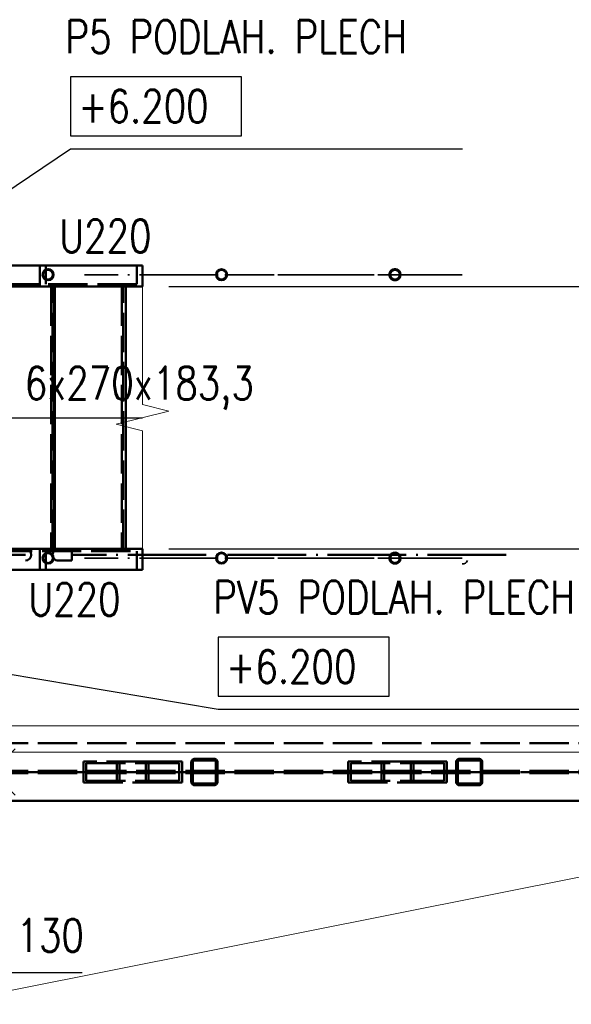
# Paper-space layout 'Layout1' of a CAD drawing. Extents: x -2 to 1033, y -36 to 596.
# Tile 7 of 64: x 185 to 227, y 190 to 265. Entities that reach past the tile are written whole.
import ezdxf

# ---------------------------------------------------------------- set-up
doc = ezdxf.new("R2010")
doc.units = 0
for name, pattern in [('ACAD_ISO02W100', [15, 12, -3]), ('ACAD_ISO04W100', [30.5, 24, -3, 0.5, -3]), ('B_CARA_09', [0.5, 0, -0.5]), ('HP_01_CER_B', [8, 5, -1, 1, -1])]:
    doc.linetypes.add(name, pattern=pattern)
doc.layers.get('0').update_dxf_attribs({"linetype": 'CONTINUOUS'})
doc.layers.get('DEFPOINTS').update_dxf_attribs({"color": 132, "linetype": 'CONTINUOUS'})
for name, color, linetype, lineweight in [('SS_1.ET-HALA_TaO-LAVKA_+5.100m-ZABRADLI_DEMONTAZ', 1, 'B_CARA_09', 50), ('SS_DIAGONÁLY 1', 91, 'CONTINUOUS', 50), ('SS_DIAGONÁLY 2', 93, 'CONTINUOUS', 50), ('SS_KOTY', 3, 'CONTINUOUS', 25), ('SS_OPLASTENI-PANEL', 63, 'CONTINUOUS', 13), ('SS_OSY_025', 7, 'HP_01_CER_B', 25), ('SS_PLNA_018', 5, 'CONTINUOUS', 18), ('SS_PLNA_025', 7, 'CONTINUOUS', 25), ('SS_PODKLADY', 9, 'CONTINUOUS', 13), ('SS_PODKLADY_KOTY', 251, 'CONTINUOUS', 13), ('SS_POPIS_PROFILU', 13, 'CONTINUOUS', 25), ('SS_PÁSY', 163, 'CONTINUOUS', 50), ('SS_SCHODISTE', 30, 'CONTINUOUS', 50), ('SS_SRAFY', 8, 'CONTINUOUS', 18), ('SS_ZABRADLI', 2, 'CONTINUOUS', 35)]:
    doc.layers.add(name, color=color, linetype=linetype, lineweight=lineweight)
doc.styles.add('ROMANS', font='romans.shx', dxfattribs={"width": 0.8})
doc.styles.add('romans.shx', font='romans.shx', dxfattribs={"height": 5})
doc.dimstyles.new('A-1_(2.5)_50AS', dxfattribs={"dimtxt": 2.5, "dimasz": 2, "dimexe": 1, "dimexo": 2, "dimgap": 0, "dimtad": 0, "dimdec": 1, "dimlfac": 50, "dimrnd": 1, "dimtxsty": 'ROMANS', "dimblk1": 'OBLIQUE', "dimblk2": 'OBLIQUE', "dimsah": 1, "dimcen": 2, "dimclrd": 256, "dimclre": 256, "dimclrt": 256, "dimadec": 1, "dimazin": 2, "dimtfac": 0.714286, "dimtdec": 1, "dimtmove": 0, "dimatfit": 3, "dimldrblk": 'OPEN', "dimfxl": 1, "dimtvp": 1.142857, "dimtfill": 1, "dimtolj": 1, "dimlwd": -1, "dimlwe": -1, "dimarcsym": 0})
pattern_1 = [(45, (57.84679, 35.42408), (-0.04490128, 0.04490128), [])]

# ---------------------------------------------------------------- blocks, each defined once
blk = doc.blocks.new('0KRIZ(Z)')
at = {"color": 0, "linetype": 'ByBlock', "ltscale": 0.5}
for p, q in [((0, -0.5), (0, 0.5)), ((-0.5, 0), (0.5, 0)), ((0, 0), (0, 0, 1))]:
    blk.add_line(p, q, dxfattribs=at)
blk = doc.blocks.new('_Oblique')
at = {"color": 0, "linetype": 'ByBlock', "lineweight": -2}
blk.add_line((-0.5, -0.5), (0.5, 0.5), dxfattribs=at)
blk = doc.blocks.new('*D40')
at = {"layer": 'DEFPOINTS', "color": 0, "transparency": 16777216}
for p in [(180.447, 207.424), (183.047, 207.424), (183.047, 192.111)]:
    blk.add_point(p, dxfattribs=at)
at = {"layer": 'SS_KOTY', "transparency": 16777216}
for p, q in [((180.447, 205.424), (180.447, 191.111)), ((183.047, 205.424), (183.047, 191.111)), ((180.447, 192.111), (183.047, 192.111)), ((189.914, 192.111), (183.047, 192.111))]:
    blk.add_line(p, q, dxfattribs=at)
at = {"layer": 'SS_KOTY', "transparency": 16777216, "xscale": 2, "yscale": 2, "zscale": 2, "rotation": 180}
blk.add_blockref('_Oblique', (180.447, 192.111), dxfattribs=at)
at = {"layer": 'SS_KOTY', "transparency": 16777216, "xscale": 2, "yscale": 2, "zscale": 2}
blk.add_blockref('_Oblique', (183.047, 192.111), dxfattribs=at)
at = {"layer": 'SS_KOTY', "transparency": 16777216, "insert": (187.485, 194.968), "char_height": 2.5, "attachment_point": 5, "style": 'ROMANS', "bg_fill": 3, "box_fill_scale": 1.1, "bg_fill_color": 256, "bg_fill_true_color": 13158600, "bg_fill_transparency": 0}
blk.add_mtext('\\A1;130', dxfattribs=at)
blk = doc.blocks.new('_OPEN')
at = {"color": 0, "linetype": 'ByBlock'}
for p, q in [((-1, 0.167), (0, 0)), ((0, 0), (-1, -0.167)), ((0, 0), (-1, 0))]:
    blk.add_line(p, q, dxfattribs=at)
blk = doc.blocks.new('*D41')
at = {"layer": 'DEFPOINTS', "color": 0, "transparency": 16777216}
for p in [(194.523, 224.424, -5943.8), (244.752, 224.424), (254.847, 218.424, 5936)]:
    blk.add_point(p, dxfattribs=at)
at = {"layer": 'SS_KOTY', "transparency": 16777216}
for p, q in [((196.523, 224.424), (245.752, 224.424)), ((244.752, 218.424), (244.752, 224.424)), ((252.847, 218.424), (243.752, 218.424))]:
    blk.add_line(p, q, dxfattribs=at)
at = {"layer": 'SS_KOTY', "transparency": 16777216, "xscale": 2, "yscale": 2, "zscale": 2}
for p, rotation in [((244.752, 224.424), 90), ((244.752, 218.424), 270)]:
    blk.add_blockref('_Oblique', p, dxfattribs=dict(at, rotation=rotation))
at = {"layer": 'SS_KOTY', "transparency": 16777216, "insert": (241.895, 221.424), "char_height": 2.5, "attachment_point": 5, "rotation": 90, "style": 'ROMANS', "bg_fill": 3, "box_fill_scale": 1.1, "bg_fill_color": 256, "bg_fill_true_color": 13158600, "bg_fill_transparency": 0}
blk.add_mtext('\\A1;300', dxfattribs=at)
blk = doc.blocks.new('*D42')
at = {"layer": 'DEFPOINTS', "color": 0, "transparency": 16777216}
for p in [(194.523, 244.424, -5943.8), (244.752, 244.424), (194.523, 224.424, -5943.8)]:
    blk.add_point(p, dxfattribs=at)
at = {"layer": 'SS_KOTY', "transparency": 16777216}
for p, q in [((196.523, 244.424), (245.752, 244.424)), ((244.752, 224.424), (244.752, 244.424)), ((196.523, 224.424), (245.752, 224.424))]:
    blk.add_line(p, q, dxfattribs=at)
at = {"layer": 'SS_KOTY', "transparency": 16777216, "xscale": 2, "yscale": 2, "zscale": 2}
for p, rotation in [((244.752, 244.424), 90), ((244.752, 224.424), 270)]:
    blk.add_blockref('_Oblique', p, dxfattribs=dict(at, rotation=rotation))
at = {"layer": 'SS_KOTY', "transparency": 16777216, "insert": (241.895, 234.424), "char_height": 2.5, "attachment_point": 5, "rotation": 90, "style": 'ROMANS', "bg_fill": 3, "box_fill_scale": 1.1, "bg_fill_color": 256, "bg_fill_true_color": 13158600, "bg_fill_transparency": 0}
blk.add_mtext('\\A1;1000', dxfattribs=at)
blk = doc.blocks.new('0PRER')
blk.add_lwpolyline([(0, 0), (10, 0), (10.5, 2), (11.5, -2), (12, 0), (22, 0)])

psp = doc.layouts.get("Layout1")

# ---------------------------------------------------------------- hatches: boundary and pattern name
at = {"layer": 'SS_SRAFY'}
h = psp.add_hatch(dxfattribs=at)
h.set_pattern_fill('ANSI31', color=5, scale=0.02, style=0)
h.set_pattern_definition(pattern_1)
h.paths.add_polyline_path([(187.3197, 245.7691, 1), (187.3197, 244.8791, 1)], flags=0)
h.paths.add_polyline_path([(187.3197, 245.6691, 1), (187.3197, 244.9791, 1)], flags=0)
h = psp.add_hatch(dxfattribs=at)
h.set_pattern_fill('ANSI31', color=5, scale=0.02, style=0)
h.set_pattern_definition(pattern_1)
h.paths.add_polyline_path([(187.3197, 224.1691, 1), (187.3197, 223.2791, 1)], flags=0)
h.paths.add_polyline_path([(187.3197, 224.0691, 1), (187.3197, 223.3791, 1)], flags=0)

# ---------------------------------------------------------------- linework, layer by layer
at = {"layer": 'SS_1.ET-HALA_TaO-LAVKA_+5.100m-ZABRADLI_DEMONTAZ', "color": 2, "linetype": 'Continuous', "ltscale": 0.25}
for p, q in [((188.1844, 224.4241), (188.1068, 224.4241)), ((188.4055, 224.4241), (188.1844, 224.4241)), ((188.7365, 224.4241), (188.4055, 224.4241)), ((189.1268, 224.4241), (188.7365, 224.4241)), ((189.1268, 224.3902), (189.1268, 224.4241)), ((189.1268, 224.2937), (189.1268, 224.3902)), ((189.1268, 224.1494), (189.1268, 224.2937)), ((189.1268, 223.9791), (189.1268, 224.1494)), ((189.1268, 223.8088), (189.1268, 223.9791)), ((189.1268, 223.6644), (189.1268, 223.8088)), ((189.1268, 223.568), (189.1268, 223.6644)), ((188.1068, 223.5341), (188.1844, 223.5341)), ((188.1844, 223.5341), (188.4055, 223.5341)), ((188.4055, 223.5341), (188.7365, 223.5341)), ((188.7365, 223.5341), (189.1268, 223.5341)), ((189.1268, 223.5341), (189.1268, 223.568))]:
    psp.add_line(p, q, dxfattribs=at)
for centre, start, end in [((185.5868, 223.9791), 270, 90), ((188.1068, 223.9791), 90, 178.144134), ((188.1068, 223.9791), 217.981277, 270)]:
    psp.add_arc(centre, 0.445, start, end, dxfattribs=at)
at = {"layer": 'SS_1.ET-HALA_TaO-LAVKA_+5.100m-ZABRADLI_DEMONTAZ', "color": 2, "linetype": 'ACAD_ISO04W100', "ltscale": 0.25, "extrusion": (0, -1, 0)}
psp.add_arc((184.5668, 0, -223.9791), 1.02, 0, 90, dxfattribs=at)
at = {"layer": 'SS_DIAGONÁLY 1', "color": 3, "linetype": 'ACAD_ISO02W100', "ltscale": 0.25}
for p, q in [((198.2468, 206.6641), (198.2468, 208.1841)), ((198.3668, 208.1841), (198.3668, 206.6641)), ((200.0068, 208.4241), (198.4868, 208.4241)), ((198.4868, 208.3041), (200.0068, 208.3041)), ((200.1268, 206.6641), (200.1268, 208.1841)), ((200.2468, 208.1841), (200.2468, 206.6641)), ((218.4468, 206.6641), (218.4468, 208.1841)), ((218.5668, 208.1841), (218.5668, 206.6641)), ((220.2068, 208.4241), (218.6868, 208.4241)), ((218.6868, 208.3041), (220.2068, 208.3041)), ((220.3268, 206.6641), (220.3268, 208.1841)), ((220.4468, 208.1841), (220.4468, 206.6641)), ((200.0068, 206.5441), (198.4868, 206.5441)), ((200.0068, 206.4241), (198.4868, 206.4241)), ((220.2068, 206.5441), (218.6868, 206.5441)), ((220.2068, 206.4241), (218.6868, 206.4241))]:
    psp.add_line(p, q, dxfattribs=at)
at = {"layer": 'SS_DIAGONÁLY 1', "color": 7, "linetype": 'ACAD_ISO04W100', "ltscale": 0.25}
for p, q in [((199.2468, 207.4241), (199.2468, 207.4241)), ((219.4468, 207.4241), (219.4468, 207.4241))]:
    psp.add_line(p, q, dxfattribs=at)
at = {"layer": 'SS_DIAGONÁLY 1', "color": 3, "linetype": 'ACAD_ISO02W100', "ltscale": 0.25}
for centre, start, end in [((198.4868, 208.1841), 90, 180), ((200.0068, 208.1841), 0, 90), ((218.6868, 208.1841), 90, 180), ((220.2068, 208.1841), 0, 90), ((198.4868, 206.6641), 180, 270), ((200.0068, 206.6641), 270, 0), ((218.6868, 206.6641), 180, 270), ((220.2068, 206.6641), 270, 0)]:
    psp.add_arc(centre, 0.24, start, end, dxfattribs=at)
at = {"layer": 'SS_DIAGONÁLY 1', "color": 3, "linetype": 'ACAD_ISO02W100', "ltscale": 0.25, "extrusion": (0, 0, -1)}
for centre, start, end in [((-198.4868, 208.1841), 0, 90), ((-200.0068, 208.1841), 90, 180)]:
    psp.add_arc(centre, 0.12, start, end, dxfattribs=at)
at = {"layer": 'SS_DIAGONÁLY 1', "color": 3, "linetype": 'ACAD_ISO02W100', "ltscale": 0.25, "extrusion": (-1.51582e-13, 6.27875e-14, -1)}
psp.add_arc((-218.6868, 208.1841), 0.12, 0, 90, dxfattribs=at)
at = {"layer": 'SS_DIAGONÁLY 1', "color": 3, "linetype": 'ACAD_ISO02W100', "ltscale": 0.25, "extrusion": (6.27875e-14, 1.51582e-13, -1)}
psp.add_arc((-220.2068, 208.1841), 0.12, 90, 180, dxfattribs=at)
at = {"layer": 'SS_DIAGONÁLY 1', "color": 3, "linetype": 'ACAD_ISO02W100', "ltscale": 0.25, "extrusion": (3.03165e-13, 1.25575e-13, -1)}
psp.add_arc((-198.4868, 206.6641), 0.12, 270, 0, dxfattribs=at)
at = {"layer": 'SS_DIAGONÁLY 1', "color": 3, "linetype": 'ACAD_ISO02W100', "ltscale": 0.25, "extrusion": (-1.25575e-13, 3.03165e-13, -1)}
psp.add_arc((-200.0068, 206.6641), 0.12, 180, 270, dxfattribs=at)
at = {"layer": 'SS_DIAGONÁLY 1', "color": 3, "linetype": 'ACAD_ISO02W100', "ltscale": 0.25, "extrusion": (1.51582e-13, 6.27875e-14, -1)}
psp.add_arc((-218.6868, 206.6641), 0.12, 270, 0, dxfattribs=at)
at = {"layer": 'SS_DIAGONÁLY 1', "color": 3, "linetype": 'ACAD_ISO02W100', "ltscale": 0.25, "extrusion": (-6.27875e-14, 1.51582e-13, -1)}
psp.add_arc((-220.2068, 206.6641), 0.12, 180, 270, dxfattribs=at)
at = {"layer": 'SS_DIAGONÁLY 2', "color": 3, "linetype": 'ACAD_ISO02W100', "ltscale": 0.25}
for p, q in [((194.7825, 208.2241), (190.0131, 208.2241)), ((190.2198, 208.1041), (194.9892, 208.1041)), ((192.5627, 208.1041), (192.5627, 206.7441)), ((192.7694, 208.2241), (192.7694, 206.6241)), ((197.5388, 208.2241), (194.7825, 208.2241)), ((194.7825, 206.6241), (194.7825, 208.2241)), ((194.9892, 208.1041), (197.3321, 208.1041)), ((194.9892, 206.7441), (194.9892, 208.1041)), ((197.3321, 206.7441), (197.3321, 208.1041)), ((197.5388, 206.6241), (197.5388, 208.2241)), ((214.9825, 208.2241), (210.2131, 208.2241)), ((210.2131, 208.2241), (210.2131, 206.6241)), ((210.4198, 208.1041), (215.1892, 208.1041)), ((210.4198, 208.1041), (210.4198, 206.7441)), ((212.7627, 208.1041), (212.7627, 206.7441)), ((212.9694, 208.2241), (212.9694, 206.6241)), ((217.7388, 208.2241), (214.9825, 208.2241)), ((214.9825, 206.6241), (214.9825, 208.2241)), ((215.1892, 208.1041), (217.5321, 208.1041)), ((215.1892, 206.7441), (215.1892, 208.1041)), ((217.5321, 206.7441), (217.5321, 208.1041)), ((217.7388, 206.6241), (217.7388, 208.2241)), ((194.7825, 206.6241), (197.5388, 206.6241)), ((194.9892, 206.7441), (197.3321, 206.7441)), ((210.2131, 206.6241), (214.9825, 206.6241)), ((210.4198, 206.7441), (215.1892, 206.7441)), ((214.9825, 206.6241), (217.7388, 206.6241)), ((215.1892, 206.7441), (217.5321, 206.7441))]:
    psp.add_line(p, q, dxfattribs=at)
at = {"layer": 'SS_DIAGONÁLY 2', "color": 7, "linetype": 'ACAD_ISO04W100', "ltscale": 0.25}
for p, q in [((199.2468, 207.4241), (191.3912, 207.4241)), ((219.4468, 207.4241), (211.5912, 207.4241))]:
    psp.add_line(p, q, dxfattribs=at)
at = {"layer": 'SS_OPLASTENI-PANEL', "color": 9, "linetype": 'Continuous', "ltscale": 0.25}
for p, q in [((263.4468, 210.9441), (54.2468, 210.9441)), ((56.2468, 208.9441), (263.4468, 208.9441))]:
    psp.add_line(p, q, dxfattribs=at)
at = {"layer": 'SS_PODKLADY', "elevation": -5936}
psp.add_lwpolyline([(60.6468, 79.6241), (76.6128, 169.3001), (257.0468, 205.2241)], dxfattribs=at)
at = {"layer": 'SS_POPIS_PROFILU', "color": 4}
psp.add_lwpolyline([(189.0233, 255.9161), (202.0709, 255.9161), (202.0709, 260.4161), (189.0233, 260.4161), (189.0233, 255.9161)], dxfattribs=at)
at = {"layer": 'SS_PÁSY', "color": 3, "linetype": 'ACAD_ISO02W100', "ltscale": 0.25}
psp.add_line((257.0468, 209.6241), (160.5468, 209.6241), dxfattribs=at)
at = {"layer": 'SS_SCHODISTE', "color": 1, "linetype": 'Continuous', "ltscale": 0.25}
for p, q in [((194.5232, 246.0241), (183.1832, 246.0241)), ((187.8468, 224.4241), (187.8468, 244.4241)), ((193.2468, 224.4241), (193.2468, 244.4241)), ((188.1068, 224.4241), (185.5868, 224.4241))]:
    psp.add_line(p, q, dxfattribs=at)
at = {"layer": 'SS_SCHODISTE', "color": 3, "linetype": 'ACAD_ISO02W100', "ltscale": 0.25}
for p, q in [((186.6905, 244.4241), (186.6905, 246.0241)), ((187.1355, 244.6041), (187.1355, 246.0241)), ((194.0781, 244.6041), (194.0781, 246.0241)), ((194.0781, 244.6041), (183.1063, 244.6041)), ((186.6905, 222.8241), (186.6905, 224.4241)), ((183.1063, 224.2441), (194.0781, 224.2441)), ((187.1355, 222.8241), (187.1355, 224.2441)), ((194.0781, 222.8241), (194.0781, 224.2441))]:
    psp.add_line(p, q, dxfattribs=at)
at = {"layer": 'SS_SCHODISTE', "color": 9, "linetype": 'ACAD_ISO02W100', "ltscale": 0.25}
for p, q in [((187.5468, 244.4241), (187.5468, 224.4241)), ((187.6468, 224.4241), (187.6468, 244.4241)), ((187.7468, 244.4241), (187.7468, 224.4241)), ((192.9468, 244.4241), (192.9468, 224.4241)), ((193.0468, 224.4241), (193.0468, 244.4241))]:
    psp.add_line(p, q, dxfattribs=at)
at = {"layer": 'SS_ZABRADLI', "color": 3, "linetype": 'ACAD_ISO02W100', "ltscale": 0.25}
for p, q in [((186.8747, 245.3241), (186.9086, 245.4944)), ((186.9086, 245.4944), (187.005, 245.6387)), ((187.0009, 245.4561), (186.9747, 245.3241)), ((187.0757, 245.568), (187.0009, 245.4561)), ((187.005, 245.6387), (187.1494, 245.7352)), ((187.1877, 245.6428), (187.0757, 245.568)), ((187.1494, 245.7352), (187.3197, 245.7691)), ((187.3197, 245.6691), (187.1877, 245.6428)), ((187.3197, 245.7691), (187.49, 245.7352)), ((187.4517, 245.6428), (187.3197, 245.6691)), ((187.5636, 245.568), (187.4517, 245.6428)), ((187.49, 245.7352), (187.6343, 245.6387)), ((187.6384, 245.4561), (187.5636, 245.568)), ((187.6343, 245.6387), (187.7308, 245.4944)), ((187.6647, 245.3241), (187.6384, 245.4561)), ((187.7308, 245.4944), (187.7647, 245.3241)), ((186.9086, 245.1538), (186.8747, 245.3241)), ((187.005, 245.0094), (186.9086, 245.1538)), ((186.9747, 245.3241), (187.0009, 245.1921)), ((187.0009, 245.1921), (187.0757, 245.0801)), ((187.1494, 244.913), (187.005, 245.0094)), ((187.0757, 245.0801), (187.1877, 245.0053)), ((187.3197, 244.8791), (187.1494, 244.913)), ((187.1877, 245.0053), (187.3197, 244.9791)), ((187.3197, 244.9791), (187.4517, 245.0053)), ((187.49, 244.913), (187.3197, 244.8791)), ((187.4517, 245.0053), (187.5636, 245.0801)), ((187.6343, 245.0094), (187.49, 244.913)), ((187.5636, 245.0801), (187.6384, 245.1921)), ((187.7308, 245.1538), (187.6343, 245.0094)), ((187.6384, 245.1921), (187.6647, 245.3241)), ((187.7647, 245.3241), (187.7308, 245.1538)), ((186.8747, 223.7241), (186.9086, 223.8944)), ((186.9086, 223.5538), (186.8747, 223.7241)), ((186.9086, 223.8944), (187.005, 224.0387)), ((187.0009, 223.8561), (186.9747, 223.7241)), ((186.9747, 223.7241), (187.0009, 223.5921)), ((187.0757, 223.968), (187.0009, 223.8561)), ((187.005, 224.0387), (187.1494, 224.1352)), ((187.1877, 224.0428), (187.0757, 223.968)), ((187.1494, 224.1352), (187.3197, 224.1691)), ((187.3197, 224.0691), (187.1877, 224.0428)), ((187.3197, 224.1691), (187.49, 224.1352)), ((187.4517, 224.0428), (187.3197, 224.0691)), ((187.5636, 223.968), (187.4517, 224.0428)), ((187.49, 224.1352), (187.6343, 224.0387)), ((187.6384, 223.8561), (187.5636, 223.968)), ((187.6343, 224.0387), (187.7308, 223.8944)), ((187.6647, 223.7241), (187.6384, 223.8561)), ((187.6384, 223.5921), (187.6647, 223.7241)), ((187.7308, 223.8944), (187.7647, 223.7241)), ((187.7647, 223.7241), (187.7308, 223.5538)), ((187.005, 223.4094), (186.9086, 223.5538)), ((187.0009, 223.5921), (187.0757, 223.4801)), ((187.1494, 223.313), (187.005, 223.4094)), ((187.0757, 223.4801), (187.1877, 223.4053)), ((187.3197, 223.2791), (187.1494, 223.313)), ((187.1877, 223.4053), (187.3197, 223.3791)), ((187.3197, 223.3791), (187.4517, 223.4053)), ((187.49, 223.313), (187.3197, 223.2791)), ((187.4517, 223.4053), (187.5636, 223.4801)), ((187.6343, 223.4094), (187.49, 223.313)), ((187.5636, 223.4801), (187.6384, 223.5921)), ((187.7308, 223.5538), (187.6343, 223.4094))]:
    psp.add_line(p, q, dxfattribs=at)
at = {"layer": 'SS_ZABRADLI', "color": 1, "linetype": 'Continuous', "ltscale": 0.25}
for centre, radius in [((187.3197, 245.3241), 0.445), ((187.3197, 245.3241), 0.345), ((187.3197, 223.7241), 0.445), ((187.3197, 223.7241), 0.345)]:
    psp.add_circle(centre, radius, dxfattribs=at)

# ---------------------------------------------------------------- block references
at = {"layer": 'SS_OSY_025', "xscale": 5, "yscale": 5, "rotation": 45}
psp.add_blockref('0KRIZ(Z)', (183.0468, 207.4241), dxfattribs=at)

# ---------------------------------------------------------------- texts
at = {"layer": 'SS_POPIS_PROFILU', "color": 13, "style": 'romans.shx', "width": 0.8}
for s, p in [('P5 PODLAH. PLECH', (188.6461, 262.2161)), ('U220', (188.1794, 247.0241)), ('U220', (185.8242, 219.3241))]:
    psp.add_text(s, height=2.5, dxfattribs=at).set_placement(p)
at = {"layer": 'SS_POPIS_PROFILU', "color": 4, "style": 'romans.shx', "width": 0.8}
for p in [(189.6251, 256.9161), (200.9048, 214.2054)]:
    psp.add_text('+6.200', height=2.5, dxfattribs=at).set_placement(p)

# ---------------------------------------------------------------- dimensions: what is measured, and where the dimension line sits
at = {"layer": 'SS_KOTY'}
dim = psp.add_linear_dim(base=(244.7519, 224.4241), p1=(254.8468, 218.4241, 5936), p2=(194.5232, 224.4241, -5943.8), angle=90, dimstyle='A-1_(2.5)_50AS', dxfattribs=at)
dim.commit()
dim.dimension.update_dxf_attribs({"geometry": '*D41', "text_midpoint": (241.8948, 221.4241)})

# ---------------------------------------------------------------- next in the draw order: linework, layer by layer
at = {"layer": 'SS_POPIS_PROFILU', "color": 4}
psp.add_lwpolyline([(200.3029, 213.2054), (213.3506, 213.2054), (213.3506, 217.7054), (200.3029, 217.7054), (200.3029, 213.2054)], dxfattribs=at)
at = {"layer": 'SS_POPIS_PROFILU', "color": 13}
psp.add_lwpolyline([(170.3343, 217.2446), (200.3029, 212.2054), (231.922, 212.2054)], dxfattribs=at)
at = {"layer": 'SS_SCHODISTE', "color": 1, "linetype": 'Continuous', "ltscale": 0.25}
psp.add_line((183.1832, 222.8241), (194.5232, 222.8241), dxfattribs=at)

# ---------------------------------------------------------------- next in the draw order: texts
at = {"layer": 'SS_POPIS_PROFILU', "color": 13, "style": 'romans.shx', "width": 0.8}
psp.add_text('PV5 PODLAH. PLECH', height=2.5, dxfattribs=at).set_placement((199.9258, 219.5054))

# ---------------------------------------------------------------- next in the draw order: dimensions: what is measured, and where the dimension line sits
at = {"layer": 'SS_KOTY'}
dim = psp.add_linear_dim(base=(244.7519, 244.4241), p1=(194.5232, 224.4241, -5943.8), p2=(194.5232, 244.4241, -5943.8), angle=90, dimstyle='A-1_(2.5)_50AS', override={"dimtmove": 1}, dxfattribs=at)
dim.commit()
dim.dimension.update_dxf_attribs({"geometry": '*D42', "text_midpoint": (241.8948, 234.4241)})
dim = psp.add_linear_dim(base=(183.0468, 192.1109), p1=(180.4468, 207.4241), p2=(183.0468, 207.4241), dimstyle='A-1_(2.5)_50AS', override={"dimtmove": 1}, dxfattribs=at)
dim.commit()
dim.dimension.update_dxf_attribs({"geometry": '*D40', "text_midpoint": (187.485, 192.4312), "dimtype": 160})

# ---------------------------------------------------------------- next in the draw order: hatches: boundary and pattern name
at = {"layer": 'SS_SRAFY'}
h = psp.add_hatch(dxfattribs=at)
h.set_pattern_fill('ANSI31', color=5, scale=0.02, style=0)
h.set_pattern_definition(pattern_1)
h.paths.add_polyline_path([(200.5505, 245.7691, 1), (200.5505, 244.8791, 1)], flags=0)
h.paths.add_polyline_path([(200.5505, 245.6691, 1), (200.5505, 244.9791, 1)], flags=0)
h = psp.add_hatch(dxfattribs=at)
h.set_pattern_fill('ANSI31', color=5, scale=0.02, style=0)
h.set_pattern_definition(pattern_1)
h.paths.add_polyline_path([(200.5505, 224.1691, 1), (200.5505, 223.2791, 1)], flags=0)
h.paths.add_polyline_path([(200.5505, 224.0691, 1), (200.5505, 223.3791, 1)], flags=0)

# ---------------------------------------------------------------- next in the draw order: linework, layer by layer
at = {"layer": 'SS_1.ET-HALA_TaO-LAVKA_+5.100m-ZABRADLI_DEMONTAZ', "color": 2, "linetype": 'ACAD_ISO04W100', "ltscale": 0.25}
psp.add_line((222.2668, 223.9791), (189.1268, 223.9791), dxfattribs=at)
at = {"layer": 'SS_DIAGONÁLY 2', "color": 3, "linetype": 'ACAD_ISO02W100', "ltscale": 0.25}
for p, q in [((190.0131, 208.2241), (190.0131, 206.6241)), ((190.2198, 208.1041), (190.2198, 206.7441)), ((190.0131, 206.6241), (194.7825, 206.6241)), ((190.2198, 206.7441), (194.9892, 206.7441))]:
    psp.add_line(p, q, dxfattribs=at)
at = {"layer": 'SS_PLNA_025'}
psp.add_line((182.5968, 234.4241), (194.5232, 234.4241), dxfattribs=at)
at = {"layer": 'SS_POPIS_PROFILU', "color": 13}
psp.add_lwpolyline([(173.4352, 244.4241), (189.0233, 254.9161), (218.928, 254.9161)], dxfattribs=at)
at = {"layer": 'SS_PÁSY', "color": 7, "linetype": 'ACAD_ISO04W100', "ltscale": 0.25}
psp.add_line((259.8468, 207.4241), (57.8468, 207.4241), dxfattribs=at)
at = {"layer": 'SS_PÁSY', "color": 3, "linetype": 'ACAD_ISO02W100', "ltscale": 0.25}
for p, q in [((257.0468, 207.5191), (60.6468, 207.5191)), ((257.0468, 207.3291), (60.6468, 207.3291))]:
    psp.add_line(p, q, dxfattribs=at)
at = {"layer": 'SS_PÁSY', "color": 1, "linetype": 'Continuous', "ltscale": 0.25}
psp.add_line((60.6468, 205.2241), (257.0468, 205.2241), dxfattribs=at)
at = {"layer": 'SS_SCHODISTE', "color": 1, "linetype": 'Continuous', "ltscale": 0.25}
for p, q in [((194.5232, 245.6441), (194.5232, 246.0241)), ((194.5232, 244.4241), (194.5232, 245.0041)), ((194.5232, 244.4241), (183.1832, 244.4241)), ((194.5232, 222.8241), (194.5232, 223.4041))]:
    psp.add_line(p, q, dxfattribs=at)
at = {"layer": 'SS_SCHODISTE', "color": 3, "linetype": 'ACAD_ISO02W100', "ltscale": 0.25}
for p, q in [((194.5232, 245.0041), (194.5232, 245.6441)), ((194.5232, 223.4041), (194.5232, 224.4241))]:
    psp.add_line(p, q, dxfattribs=at)
at = {"layer": 'SS_SCHODISTE', "color": 7, "linetype": 'ACAD_ISO04W100', "ltscale": 0.25}
for p, q in [((194.5232, 244.4241), (183.0359, 244.4241)), ((194.5232, 224.4241), (183.0359, 224.4241))]:
    psp.add_line(p, q, dxfattribs=at)
at = {"layer": 'SS_ZABRADLI', "color": 3, "linetype": 'ACAD_ISO02W100', "ltscale": 0.25}
for p, q in [((213.3701, 245.4944), (213.3362, 245.3241)), ((213.4666, 245.6387), (213.3701, 245.4944)), ((213.4362, 245.3241), (213.4625, 245.4561)), ((213.4625, 245.4561), (213.5373, 245.568)), ((213.5748, 245.7111), (213.4666, 245.6387)), ((213.5373, 245.568), (213.6492, 245.6428)), ((213.6109, 245.7352), (213.5748, 245.7111)), ((213.7812, 245.7691), (213.6109, 245.7352)), ((213.6492, 245.6428), (213.7812, 245.6691)), ((213.9515, 245.7352), (213.7812, 245.7691)), ((213.7812, 245.6691), (213.9133, 245.6428)), ((213.9133, 245.6428), (214.0252, 245.568)), ((214.0959, 245.6387), (213.9515, 245.7352)), ((214.0252, 245.568), (214.1, 245.4561)), ((214.1924, 245.4944), (214.0959, 245.6387)), ((214.1, 245.4561), (214.1262, 245.3241)), ((214.2262, 245.3241), (214.1924, 245.4944)), ((213.3362, 245.3241), (213.3701, 245.1538)), ((213.3701, 245.1538), (213.4666, 245.0094)), ((213.4625, 245.1921), (213.4362, 245.3241)), ((213.5373, 245.0801), (213.4625, 245.1921)), ((213.4666, 245.0094), (213.6109, 244.913)), ((213.6492, 245.0053), (213.5373, 245.0801)), ((213.6109, 244.913), (213.7812, 244.8791)), ((213.7812, 244.9791), (213.6492, 245.0053)), ((213.9133, 245.0053), (213.7812, 244.9791)), ((213.7812, 244.8791), (213.9515, 244.913)), ((214.0252, 245.0801), (213.9133, 245.0053)), ((213.9515, 244.913), (213.9876, 244.9371)), ((213.9876, 244.9371), (214.0959, 245.0094)), ((214.1, 245.1921), (214.0252, 245.0801)), ((214.0959, 245.0094), (214.1924, 245.1538)), ((214.1262, 245.3241), (214.1, 245.1921)), ((214.1924, 245.1538), (214.2262, 245.3241)), ((213.3701, 223.8944), (213.3363, 223.7241)), ((213.3363, 223.7241), (213.3701, 223.5538)), ((213.4666, 224.0387), (213.3701, 223.8944)), ((213.4363, 223.7241), (213.4625, 223.8561)), ((213.4625, 223.5921), (213.4363, 223.7241)), ((213.4625, 223.8561), (213.5373, 223.968)), ((213.5749, 224.1111), (213.4666, 224.0387)), ((213.5373, 223.968), (213.6492, 224.0428)), ((213.611, 224.1352), (213.5749, 224.1111)), ((213.7813, 224.1691), (213.611, 224.1352)), ((213.6492, 224.0428), (213.7813, 224.0691)), ((213.9516, 224.1352), (213.7813, 224.1691)), ((213.7813, 224.0691), (213.9133, 224.0428)), ((213.9133, 224.0428), (214.0252, 223.968)), ((214.0959, 224.0387), (213.9516, 224.1352)), ((214.0252, 223.968), (214.1, 223.8561)), ((214.1924, 223.8944), (214.0959, 224.0387)), ((214.1, 223.8561), (214.1263, 223.7241)), ((214.1263, 223.7241), (214.1, 223.5921)), ((214.2263, 223.7241), (214.1924, 223.8944)), ((214.1924, 223.5538), (214.2263, 223.7241)), ((213.3701, 223.5538), (213.4666, 223.4094)), ((213.5373, 223.4801), (213.4625, 223.5921)), ((213.4666, 223.4094), (213.611, 223.313)), ((213.6492, 223.4053), (213.5373, 223.4801)), ((213.611, 223.313), (213.7813, 223.2791)), ((213.7813, 223.3791), (213.6492, 223.4053)), ((213.9133, 223.4053), (213.7813, 223.3791)), ((213.7813, 223.2791), (213.9516, 223.313)), ((214.0252, 223.4801), (213.9133, 223.4053)), ((213.9516, 223.313), (214.0959, 223.4094)), ((214.1, 223.5921), (214.0252, 223.4801)), ((214.0959, 223.4094), (214.1924, 223.5538))]:
    psp.add_line(p, q, dxfattribs=at)
at = {"layer": 'SS_ZABRADLI', "color": 7, "linetype": 'ACAD_ISO04W100', "ltscale": 0.25}
for p, q in [((200.2852, 245.3241), (190.105, 245.3241)), ((212.1959, 245.3241), (200.8157, 245.3241)), ((218.4708, 245.3241), (204.8322, 245.3241)), ((200.2852, 223.7241), (190.105, 223.7241)), ((212.1959, 223.7241), (200.8157, 223.7241)), ((218.4708, 223.7241), (204.8322, 223.7241))]:
    psp.add_line(p, q, dxfattribs=at)
at = {"layer": 'SS_ZABRADLI', "color": 1, "linetype": 'Continuous', "ltscale": 0.25}
for centre, radius in [((200.5505, 245.3241), 0.445), ((200.5505, 245.3241), 0.345), ((200.5505, 223.7241), 0.445), ((200.5505, 223.7241), 0.345)]:
    psp.add_circle(centre, radius, dxfattribs=at)
at = {"layer": 'SS_ZABRADLI', "color": 3, "linetype": 'ACAD_ISO02W100', "ltscale": 0.25}
for centre, radius in [((213.7812, 245.3241), 0.445), ((213.7812, 245.3241), 0.345), ((213.7813, 223.7241), 0.445), ((213.7813, 223.7241), 0.345)]:
    psp.add_circle(centre, radius, dxfattribs=at)
at = {"layer": 'SS_ZABRADLI', "color": 7, "linetype": 'ACAD_ISO04W100', "ltscale": 0.25, "extrusion": (0, -1, 0)}
for centre in [(217.8978, 0, -245.3241), (217.8978, 0, -223.7241)]:
    psp.add_arc(centre, 1.02, 0, 55.823011, dxfattribs=at)
at = {"layer": 'SS_ZABRADLI', "color": 1, "linetype": 'Continuous', "ltscale": 0.25}
psp.add_arc((218.9178, 223.7241), 0.445, 270, 334.478518, dxfattribs=at)

# ---------------------------------------------------------------- next in the draw order: block references
at = {"layer": 'SS_PLNA_018', "rotation": 90}
psp.add_blockref('0PRER', (194.5232, 223.4241), dxfattribs=at)

# ---------------------------------------------------------------- next in the draw order: texts
at = {"layer": 'SS_PODKLADY_KOTY', "style": 'ROMANS', "width": 0.8}
psp.add_text('6x270x183,3', height=2.5, dxfattribs=at).set_placement((185.5393, 235.8051))

doc.saveas('drawing.dxf')
